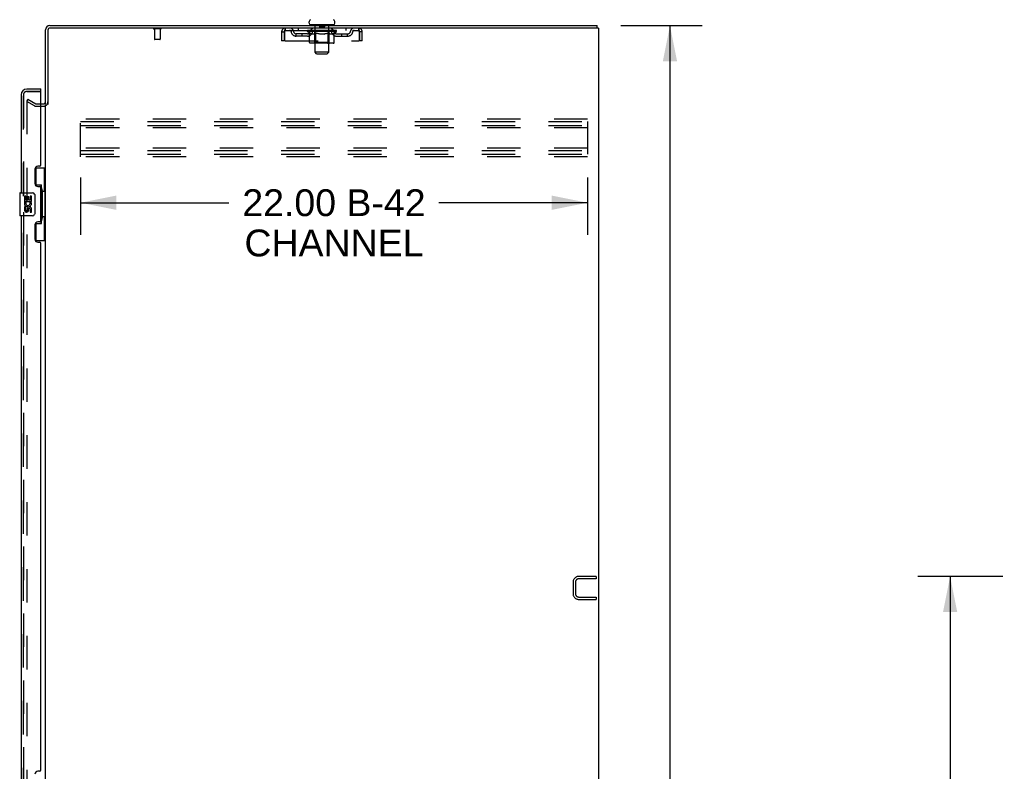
# Model space of a CAD drawing. Header units: inches. Extents: x 0 to 264, y 0 to 171.
# Tile 18 of 21: x 136 to 179, y 90 to 122. Entities that reach past the tile are written whole.
import ezdxf

# ---------------------------------------------------------------- set-up
doc = ezdxf.new("R2010")
doc.units = ezdxf.units.IN
doc.header["$LTSCALE"] = 14.508621
doc.header["$MEASUREMENT"] = 0
doc.linetypes.add('HIDDEN', pattern=[0.2, 0.1, -0.1])
doc.layers.get('0').update_dxf_attribs({"linetype": 'CONTINUOUS'})
for name, color, linetype in [('DEFAULT_2', 8, 'HIDDEN'), ('DIMENSIONS', 7, 'CONTINUOUS'), ('MASTER_DOOR_ASSEMBLY', 7, 'CONTINUOUS'), ('SLAVE_DOOR_ASSEMBLY', 7, 'CONTINUOUS')]:
    doc.layers.add(name, color=color, linetype=linetype)
doc.styles.get("Standard").update_dxf_attribs({"font": 'arial.ttf'})
doc.dimstyles.new('DIMSTYLE_1', dxfattribs={"dimtxt": 1.163793, "dimasz": 1.551724, "dimexe": 0.09, "dimexo": 0.07, "dimgap": 0.0375, "dimtad": 0, "dimtih": 1, "dimtoh": 1, "dimzin": 4, "dimdsep": 46, "dimtxsty": 'Standard', "dimblk": '_FILLED', "dimblk1": '_FILLED', "dimblk2": '_FILLED', "dimcen": 0.09, "dimadec": 3, "dimazin": 1, "dimtfac": 1, "dimtdec": 3, "dimtofl": 0, "dimtmove": 0, "dimatfit": 3, "dimldrblk": '_FILLED', "dimfxl": 0, "dimtolj": 1, "dimtzin": 4, "dimarcsym": 0})

# ---------------------------------------------------------------- blocks, each defined once
blk = doc.blocks.new('_FILLED')
at = {"color": 0, "linetype": 'ByBlock'}
blk.add_solid([(0, 0), (-1, 0.2), (-1, -0.2)], dxfattribs=at)
blk = doc.blocks.new('*D2')
at = {"layer": 'DIMENSIONS', "color": 2, "linetype": 'Continuous'}
for p, q in [((162.284, 122.152), (165.81, 122.152)), ((164.413, 122.152), (164.413, 87.316)), ((164.413, 50.152), (164.413, 84.988)), ((162.284, 50.152), (165.81, 50.152))]:
    blk.add_line(p, q, dxfattribs=at)
at = {"layer": 'DIMENSIONS', "color": 2, "linetype": 'Continuous', "xscale": 1.5517241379, "yscale": 1.5517241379, "zscale": 1.5517241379}
for p, rotation in [((164.413, 122.152), 90), ((164.413, 50.152), 270)]:
    blk.add_blockref('_FILLED', p, dxfattribs=dict(at, rotation=rotation))
at = {"layer": 'DIMENSIONS', "color": 2, "linetype": 'Continuous', "insert": (164.413, 86.734), "char_height": 1.1638, "width": 4.06679, "attachment_point": 2, "line_spacing_factor": 0.9}
blk.add_mtext('72.00', dxfattribs=at)
blk = doc.blocks.new('*D3')
at = {"layer": 'DIMENSIONS', "color": 2, "linetype": 'Continuous'}
for p, q in [((138.831, 115.558), (138.831, 113.072)), ((160.831, 115.558), (160.831, 113.072)), ((138.831, 114.468), (145.275, 114.468)), ((160.831, 114.468), (154.387, 114.468))]:
    blk.add_line(p, q, dxfattribs=at)
at = {"layer": 'DIMENSIONS', "color": 2, "linetype": 'Continuous', "xscale": 1.5517241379, "yscale": 1.5517241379, "zscale": 1.5517241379, "rotation": 180}
blk.add_blockref('_FILLED', (138.831, 114.468), dxfattribs=at)
at = {"layer": 'DIMENSIONS', "color": 2, "linetype": 'Continuous', "xscale": 1.5517241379, "yscale": 1.5517241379, "zscale": 1.5517241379}
blk.add_blockref('_FILLED', (160.831, 114.468), dxfattribs=at)
at = {"layer": 'DIMENSIONS', "color": 2, "linetype": 'Continuous', "insert": (149.831, 115.05), "char_height": 1.1638, "width": 7.94754, "attachment_point": 2, "line_spacing_factor": 0.9}
blk.add_mtext('22.00 B-42\\PCHANNEL', dxfattribs=at)
blk = doc.blocks.new('*D8')
at = {"layer": 'DIMENSIONS', "color": 2, "linetype": 'Continuous'}
for p, q in [((178.852, 98.256), (175.174, 98.256)), ((176.571, 98.256), (176.571, 87.42)), ((176.571, 74.256), (176.571, 85.092)), ((178.852, 74.256), (175.174, 74.256))]:
    blk.add_line(p, q, dxfattribs=at)
at = {"layer": 'DIMENSIONS', "color": 2, "linetype": 'Continuous', "xscale": 1.5517241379, "yscale": 1.5517241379, "zscale": 1.5517241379}
for p, rotation in [((176.571, 98.256), 90), ((176.571, 74.256), 270)]:
    blk.add_blockref('_FILLED', p, dxfattribs=dict(at, rotation=rotation))
at = {"layer": 'DIMENSIONS', "color": 2, "linetype": 'Continuous', "insert": (176.571, 86.838), "char_height": 1.1638, "width": 4.06679, "attachment_point": 2, "line_spacing_factor": 0.9}
blk.add_mtext('24.00', dxfattribs=at)

msp = doc.modelspace()

# ---------------------------------------------------------------- linework, layer by layer
at = {"color": 7, "linetype": 'Continuous'}
for p, q in [((148.748, 122.251), (148.748, 122.29)), ((149.873, 122.251), (149.873, 122.29)), ((148.81, 122.182), (148.81, 122.152)), ((149.81, 122.182), (148.81, 122.182)), ((149.81, 122.182), (149.81, 122.152)), ((161.258, 122.048), (161.258, 122.152))]:
    msp.add_line(p, q, dxfattribs=at)
at = {"color": 3, "linetype": 'Continuous'}
for p, q in [((137.31, 118.735), (137.31, 121.963)), ((137.414, 121.958), (137.414, 118.734)), ((137.499, 122.152), (161.258, 122.152)), ((161.31, 122.048), (137.504, 122.048)), ((161.31, 122.048), (161.31, 50.256)), ((137.106, 118.756), (137.225, 118.756)), ((137.31, 57.6), (137.31, 118.704))]:
    msp.add_line(p, q, dxfattribs=at)
at = {"color": 7, "linetype": 'Continuous'}
for centre, radius, start, end in [((148.891, 122.29), 0.144, 124.6624, 180), ((148.817, 122.251), 0.069, 180, 265), ((149.804, 122.251), 0.069, 275, 360), ((149.729, 122.29), 0.144, 360, 55.3376), ((137.499, 121.963), 0.085, 93.758, 176.242)]:
    msp.add_arc(centre, radius, start, end, dxfattribs=at)
at = {"color": 3, "linetype": 'Continuous'}
for centre, radius, start, end in [((137.499, 121.963), 0.189, 90, 180), ((137.504, 121.958), 0.09, 90, 180), ((137.225, 118.841), 0.085, 270, 360)]:
    msp.add_arc(centre, radius, start, end, dxfattribs=at)
at = {"layer": 'DEFAULT_2', "color": 8, "linetype": 'HIDDEN'}
for p, q in [((142.306, 122.005), (142.022, 122.005)), ((142.04, 122.005), (142.04, 121.558)), ((142.288, 122.005), (142.288, 121.558)), ((147.56, 121.881), (147.56, 121.485)), ((147.56, 121.881), (147.664, 121.881)), ((147.664, 121.881), (147.664, 121.485)), ((147.694, 121.485), (147.694, 121.881)), ((147.727, 121.944), (147.727, 122.048)), ((147.727, 121.944), (150.893, 121.944)), ((148.196, 121.693), (148.196, 121.797)), ((148.679, 121.797), (148.196, 121.797)), ((148.279, 122.048), (148.279, 121.944)), ((148.446, 121.693), (148.446, 121.797)), ((148.677, 121.897), (148.677, 121.937)), ((148.677, 121.937), (148.983, 121.937)), ((148.774, 121.829), (148.677, 121.897)), ((149.943, 121.897), (148.677, 121.897)), ((148.678, 121.937), (148.678, 121.942)), ((148.798, 121.94), (148.678, 121.942)), ((148.687, 121.937), (148.687, 121.944)), ((148.695, 121.934), (148.695, 121.937)), ((148.695, 121.934), (149.925, 121.934)), ((148.704, 121.934), (148.704, 121.937)), ((148.705, 121.934), (148.705, 121.937)), ((148.715, 121.937), (148.715, 121.944)), ((148.731, 121.934), (148.731, 121.937)), ((148.733, 121.934), (148.733, 121.937)), ((148.762, 121.937), (148.762, 121.944)), ((148.774, 121.423), (148.774, 121.829)), ((148.774, 121.829), (148.789, 121.819)), ((148.776, 121.934), (148.776, 121.937)), ((148.779, 121.934), (148.779, 121.937)), ((148.804, 121.81), (148.789, 121.819)), ((148.798, 121.937), (148.798, 121.94)), ((148.818, 121.802), (148.803, 121.81)), ((148.832, 121.796), (148.818, 121.803)), ((148.825, 121.937), (148.825, 121.944)), ((148.826, 121.934), (148.826, 121.937)), ((148.827, 121.934), (148.827, 121.937)), ((148.83, 121.934), (148.83, 121.937)), ((148.847, 121.79), (148.832, 121.796)), ((148.837, 121.934), (148.837, 121.937)), ((148.837, 121.934), (148.837, 121.937)), ((148.841, 121.934), (148.841, 121.937)), ((148.844, 121.934), (148.844, 121.938)), ((148.861, 121.786), (148.847, 121.79)), ((148.848, 121.934), (148.848, 121.937)), ((148.955, 121.786), (148.861, 121.786)), ((148.863, 121.934), (148.863, 121.937)), ((148.873, 121.944), (148.873, 122.048)), ((148.881, 121.934), (148.881, 121.94)), ((148.881, 121.934), (148.881, 121.937)), ((148.902, 121.934), (148.902, 121.937)), ((148.903, 121.937), (148.903, 121.944)), ((148.913, 121.934), (148.913, 121.937)), ((148.917, 121.934), (148.917, 121.937)), ((148.926, 121.934), (148.926, 121.937)), ((148.937, 121.934), (148.937, 121.941)), ((148.953, 121.934), (148.953, 121.937)), ((148.955, 121.786), (148.969, 121.79)), ((148.956, 121.934), (148.956, 121.937)), ((148.983, 121.796), (148.969, 121.79)), ((148.983, 121.934), (148.983, 121.937)), ((148.998, 121.802), (148.983, 121.796)), ((149.05, 121.937), (148.988, 121.937)), ((148.99, 122.182), (148.99, 122.152)), ((148.994, 121.937), (148.994, 121.944)), ((148.997, 121.425), (148.997, 121.894)), ((149.012, 121.81), (148.997, 121.802)), ((149, 121.934), (149, 121.937)), ((149.005, 121.934), (149.005, 121.937)), ((149.01, 121.001), (149.01, 122.152)), ((149.011, 121.934), (149.011, 121.942)), ((149.027, 121.819), (149.012, 121.81)), ((149.015, 121.934), (149.015, 121.937)), ((149.026, 121.934), (149.026, 121.937)), ((149.041, 121.829), (149.026, 121.819)), ((149.041, 121.423), (149.041, 121.829)), ((149.041, 121.829), (149.071, 121.819)), ((149.05, 121.934), (149.05, 121.937)), ((149.125, 121.937), (149.066, 121.937)), ((149.099, 121.81), (149.07, 121.819)), ((149.086, 121.934), (149.086, 121.937)), ((149.094, 121.937), (149.094, 121.944)), ((149.097, 121.934), (149.097, 121.937)), ((149.128, 121.802), (149.099, 121.81)), ((149.1, 121.934), (149.1, 121.943)), ((149.102, 121.934), (149.102, 121.937)), ((149.11, 121.934), (149.11, 121.937)), ((149.125, 121.934), (149.125, 121.937)), ((149.156, 121.796), (149.127, 121.803)), ((149.206, 121.937), (149.151, 121.937)), ((149.183, 121.79), (149.155, 121.796)), ((149.164, 121.934), (149.164, 121.937)), ((149.211, 121.786), (149.183, 121.79)), ((149.196, 121.937), (149.31, 121.944)), ((149.2, 121.937), (149.2, 121.944)), ((149.201, 121.944), (149.2, 121.944)), ((149.201, 121.937), (149.201, 121.944)), ((149.201, 121.934), (149.201, 121.937)), ((149.205, 122.172), (149.205, 122.092)), ((149.205, 121.934), (149.205, 121.937)), ((149.206, 121.934), (149.206, 121.937)), ((149.206, 121.934), (149.206, 121.937)), ((149.409, 121.786), (149.211, 121.786)), ((149.405, 122.082), (149.215, 122.082)), ((149.289, 121.937), (149.241, 121.937)), ((149.247, 121.934), (149.247, 121.937)), ((149.289, 121.934), (149.289, 121.937)), ((149.308, 121.937), (149.307, 121.937)), ((149.307, 121.934), (149.307, 121.937)), ((149.308, 121.934), (149.308, 121.937)), ((149.31, 121.937), (149.31, 121.944)), ((149.31, 121.944), (149.425, 121.937)), ((149.313, 121.934), (149.313, 121.937)), ((149.313, 121.934), (149.313, 121.937)), ((149.313, 121.937), (149.313, 121.937)), ((149.331, 121.934), (149.331, 121.937)), ((149.331, 121.937), (149.379, 121.937)), ((149.374, 121.934), (149.374, 121.937)), ((149.409, 121.786), (149.437, 121.79)), ((149.414, 121.934), (149.414, 121.937)), ((149.415, 122.172), (149.415, 122.092)), ((149.415, 121.934), (149.415, 121.937)), ((149.415, 121.937), (149.469, 121.937)), ((149.416, 121.934), (149.416, 121.937)), ((149.42, 121.937), (149.42, 121.944)), ((149.42, 121.937), (149.42, 121.944)), ((149.42, 121.944), (149.42, 121.944)), ((149.42, 121.934), (149.42, 121.937)), ((149.464, 121.796), (149.436, 121.79)), ((149.456, 121.934), (149.456, 121.937)), ((149.492, 121.802), (149.464, 121.796)), ((149.52, 121.81), (149.492, 121.802)), ((149.495, 121.934), (149.495, 121.937)), ((149.495, 121.937), (149.554, 121.937)), ((149.511, 121.934), (149.511, 121.937)), ((149.518, 121.934), (149.518, 121.937)), ((149.548, 121.818), (149.519, 121.81)), ((149.521, 121.934), (149.521, 121.943)), ((149.523, 121.934), (149.523, 121.937)), ((149.527, 121.937), (149.527, 121.944)), ((149.534, 121.934), (149.534, 121.937)), ((149.577, 121.828), (149.548, 121.818)), ((149.57, 121.934), (149.57, 121.937)), ((149.57, 121.937), (149.632, 121.937)), ((149.577, 121.423), (149.577, 121.828)), ((149.577, 121.828), (149.591, 121.818)), ((149.605, 121.81), (149.591, 121.819)), ((149.594, 121.934), (149.594, 121.937)), ((149.618, 121.802), (149.604, 121.81)), ((149.605, 121.934), (149.605, 121.937)), ((149.609, 121.934), (149.609, 121.942)), ((149.61, 121.001), (149.61, 122.152)), ((149.615, 121.934), (149.615, 121.937)), ((149.632, 121.796), (149.618, 121.802)), ((149.62, 121.934), (149.62, 121.937)), ((149.623, 121.425), (149.623, 121.894)), ((149.627, 121.937), (149.627, 121.944)), ((149.63, 122.182), (149.63, 122.152)), ((149.645, 121.79), (149.632, 121.796)), ((149.637, 121.934), (149.637, 121.937)), ((149.637, 121.937), (149.838, 121.937)), ((149.659, 121.786), (149.645, 121.79)), ((149.763, 121.786), (149.659, 121.786)), ((149.664, 121.934), (149.664, 121.937)), ((149.667, 121.934), (149.667, 121.937)), ((149.683, 121.934), (149.683, 121.941)), ((149.694, 121.934), (149.694, 121.937)), ((149.703, 121.934), (149.703, 121.937)), ((149.708, 121.934), (149.708, 121.937)), ((149.717, 121.937), (149.717, 121.944)), ((149.719, 121.934), (149.719, 121.937)), ((149.739, 121.934), (149.739, 121.94)), ((149.74, 121.934), (149.74, 121.937)), ((149.748, 121.944), (149.748, 122.048)), ((149.758, 121.934), (149.758, 121.937)), ((149.763, 121.786), (149.776, 121.79)), ((149.772, 121.934), (149.772, 121.937)), ((149.776, 121.934), (149.776, 121.938)), ((149.789, 121.796), (149.776, 121.79)), ((149.78, 121.934), (149.78, 121.937)), ((149.783, 121.934), (149.783, 121.937)), ((149.783, 121.934), (149.783, 121.937)), ((149.803, 121.802), (149.789, 121.796)), ((149.79, 121.934), (149.79, 121.937)), ((149.793, 121.934), (149.793, 121.937)), ((149.794, 121.934), (149.794, 121.937)), ((149.795, 121.937), (149.795, 121.944)), ((149.816, 121.81), (149.803, 121.802)), ((149.83, 121.818), (149.816, 121.81)), ((149.844, 121.828), (149.83, 121.818)), ((149.841, 121.934), (149.841, 121.937)), ((149.844, 121.934), (149.844, 121.937)), ((149.844, 121.828), (149.943, 121.897)), ((149.844, 121.423), (149.844, 121.828)), ((149.859, 121.937), (149.859, 121.944)), ((149.887, 121.934), (149.887, 121.937)), ((149.889, 121.934), (149.889, 121.937)), ((149.905, 121.937), (149.905, 121.944)), ((149.915, 121.934), (149.915, 121.937)), ((149.916, 121.934), (149.916, 121.937)), ((149.925, 121.934), (149.925, 121.937)), ((149.934, 121.937), (149.934, 121.944)), ((149.942, 121.797), (150.425, 121.797)), ((149.943, 121.897), (149.943, 121.944)), ((150.175, 121.693), (150.175, 121.797)), ((150.341, 122.048), (150.341, 121.944)), ((150.425, 121.693), (150.425, 121.797)), ((150.893, 122.048), (150.893, 121.944)), ((150.926, 121.881), (150.926, 121.485)), ((150.956, 121.485), (150.956, 121.881)), ((151.06, 121.881), (150.956, 121.881)), ((151.06, 121.485), (151.06, 121.881)), ((142.278, 121.548), (142.05, 121.548)), ((147.664, 121.485), (147.56, 121.485)), ((147.694, 121.485), (150.926, 121.485)), ((148.679, 121.693), (148.196, 121.693)), ((149.801, 121.385), (148.817, 121.385)), ((148.997, 121.425), (148.958, 121.385)), ((149.623, 121.425), (148.997, 121.425)), ((149.555, 121.385), (149.558, 121.386)), ((149.563, 121.388), (149.565, 121.39)), ((149.565, 121.39), (149.568, 121.392)), ((149.623, 121.425), (149.663, 121.385)), ((149.942, 121.693), (150.425, 121.693)), ((151.06, 121.485), (150.956, 121.485)), ((149.079, 120.932), (149.01, 121.001)), ((149.61, 121.001), (149.01, 121.001)), ((149.079, 120.932), (149.541, 120.932)), ((149.541, 120.932), (149.61, 121.001)), ((136.55, 118.956), (136.498, 118.866)), ((136.498, 118.886), (136.498, 57.417)), ((136.837, 118.67), (136.498, 118.866)), ((136.55, 118.956), (136.889, 118.76)), ((136.906, 118.756), (137.106, 118.756)), ((136.906, 118.652), (137.225, 118.652)), ((138.831, 116.464), (138.831, 118.089)), ((160.831, 118.089), (138.831, 118.089)), ((138.831, 117.985), (160.831, 117.985)), ((160.831, 117.985), (160.831, 116.568)), ((138.831, 117.818), (160.831, 117.818)), ((160.831, 117.714), (138.831, 117.714)), ((160.831, 116.839), (138.831, 116.839)), ((138.831, 116.735), (160.831, 116.735)), ((138.831, 116.568), (160.831, 116.568)), ((160.831, 116.464), (138.831, 116.464)), ((160.206, 98.009), (160.206, 97.502)), ((160.31, 98.009), (160.31, 97.502)), ((161.206, 98.256), (160.453, 98.256)), ((161.206, 98.152), (160.453, 98.152)), ((161.206, 98.256), (161.206, 98.152)), ((160.453, 97.36), (161.206, 97.36)), ((160.453, 97.256), (161.206, 97.256)), ((161.206, 97.36), (161.206, 97.256))]:
    msp.add_line(p, q, dxfattribs=at)
for points in [[(147.694, 121.881), (147.697, 121.9), (147.699, 121.918), (147.701, 121.936), (147.704, 121.953), (147.706, 121.97), (147.708, 121.985), (147.711, 121.999), (147.713, 122.011), (147.715, 122.022), (147.718, 122.031), (147.72, 122.038), (147.722, 122.044), (147.725, 122.047), (147.727, 122.048)], [(147.694, 121.881), (147.697, 121.888), (147.699, 121.895), (147.701, 121.902), (147.704, 121.908), (147.706, 121.914), (147.708, 121.92), (147.711, 121.925), (147.713, 121.93), (147.715, 121.934), (147.718, 121.938), (147.72, 121.94), (147.722, 121.942), (147.725, 121.943), (147.727, 121.944)], [(150.893, 122.048), (150.896, 122.047), (150.898, 122.044), (150.9, 122.038), (150.903, 122.031), (150.905, 122.022), (150.907, 122.011), (150.91, 121.999), (150.912, 121.985), (150.914, 121.97), (150.917, 121.953), (150.919, 121.936), (150.921, 121.918), (150.924, 121.9), (150.926, 121.881)], [(150.893, 121.944), (150.896, 121.943), (150.898, 121.942), (150.9, 121.94), (150.903, 121.938), (150.905, 121.934), (150.907, 121.93), (150.91, 121.925), (150.912, 121.92), (150.914, 121.914), (150.917, 121.908), (150.919, 121.902), (150.921, 121.895), (150.924, 121.888), (150.926, 121.881)], [(148.817, 121.385), (148.811, 121.386), (148.806, 121.387), (148.801, 121.388), (148.796, 121.39), (148.792, 121.392), (148.787, 121.395), (148.784, 121.399), (148.78, 121.403), (148.778, 121.407), (148.775, 121.412), (148.774, 121.417), (148.774, 121.423)], [(149.063, 121.385), (149.06, 121.386), (149.058, 121.387), (149.055, 121.388), (149.053, 121.39), (149.05, 121.392), (149.048, 121.395), (149.046, 121.399), (149.045, 121.403), (149.043, 121.407), (149.042, 121.412), (149.042, 121.417), (149.041, 121.423)], [(149.558, 121.386), (149.56, 121.387), (149.563, 121.388)], [(149.568, 121.392), (149.57, 121.395), (149.572, 121.399), (149.573, 121.403), (149.575, 121.407)], [(149.57, 121.395), (149.572, 121.399), (149.573, 121.403)], [(149.575, 121.407), (149.576, 121.412), (149.576, 121.417), (149.577, 121.423)], [(149.576, 121.412), (149.576, 121.417), (149.577, 121.423)], [(149.801, 121.385), (149.806, 121.386), (149.812, 121.387), (149.817, 121.388), (149.821, 121.39), (149.826, 121.392), (149.83, 121.395), (149.834, 121.399), (149.838, 121.403), (149.84, 121.407), (149.842, 121.412), (149.844, 121.417), (149.844, 121.423)], [(136.515, 118.906), (136.513, 118.906), (136.511, 118.906), (136.509, 118.905), (136.508, 118.904), (136.506, 118.903), (136.504, 118.902), (136.503, 118.9), (136.501, 118.899), (136.5, 118.897), (136.499, 118.895), (136.499, 118.893), (136.498, 118.891), (136.498, 118.889), (136.498, 118.886)], [(136.523, 118.904), (136.521, 118.905), (136.519, 118.906), (136.517, 118.906), (136.515, 118.906), (136.515, 118.906)]]:
    msp.add_lwpolyline(points, dxfattribs=at)
for centre, radius, start, end in [((142.022, 122.026), 0.0215, 90, 270), ((142.306, 122.026), 0.0215, 270, 90), ((147.727, 121.881), 0.167, 90, 180), ((147.727, 121.881), 0.063, 90, 180), ((147.907, 121.881), 0.167, 8.0716, 90), ((147.907, 121.881), 0.0625, 7.9863, 90), ((148.196, 121.922), 0.229, 187.9863, 270), ((148.196, 121.922), 0.125, 188.0716, 270), ((148.679, 121.922), 0.125, 270, 351.9284), ((148.679, 121.922), 0.229, 270, 352.0137), ((148.968, 121.881), 0.167, 90, 171.9284), ((148.817, 122.251), 0.069, 265, 270), ((148.967, 121.881), 0.0625, 90, 172.0137), ((148.958, 121.894), 0.0398, 0, 90), ((148.98, 122.152), 0.03, 0, 90), ((149.195, 122.172), 0.01, 0, 90), ((149.215, 122.092), 0.01, 180, 270), ((149.405, 122.092), 0.01, 270, 360), ((149.425, 122.172), 0.01, 90, 180), ((149.64, 122.152), 0.03, 90, 180), ((149.663, 121.894), 0.0398, 90, 180), ((149.653, 121.881), 0.167, 8.0716, 90), ((149.653, 121.881), 0.0625, 7.9863, 90), ((149.942, 121.922), 0.229, 187.9863, 270), ((149.804, 122.251), 0.069, 270, 275), ((149.942, 121.922), 0.125, 188.0716, 270), ((150.425, 121.922), 0.125, 270, 351.9284), ((150.425, 121.922), 0.229, 270, 352.0137), ((150.714, 121.881), 0.167, 90, 171.9284), ((150.713, 121.881), 0.0625, 90, 172.0137), ((150.893, 121.881), 0.167, 0, 90), ((150.893, 121.881), 0.063, 0, 90), ((142.05, 121.558), 0.01, 180, 270), ((142.278, 121.558), 0.01, 270, 360), ((137.225, 118.841), 0.189, 270, 360), ((136.906, 118.789), 0.137, 240, 270), ((136.906, 118.789), 0.033, 240, 270), ((160.453, 98.009), 0.246, 90, 180), ((160.453, 98.009), 0.142, 90, 180), ((160.453, 97.502), 0.246, 180, 270), ((160.453, 97.502), 0.142, 180, 270)]:
    msp.add_arc(centre, radius, start, end, dxfattribs=at)
for centre, major_axis, ratio, start_param, end_param in [((149.31, 121.944), (0.633, 0.007), 0.05963, 9.249616, 9.431313), ((149.31, 121.944), (0.633, 0), 0.060556, -3.083241, -2.96706), ((148.633, 121.932), (0.198, 0.002), 0.05963, 0.25549, 1.295341), ((149.31, 121.944), (0.633, 0.013), 0.05688, 2.791345, 2.965878), ((148.701, 121.932), (0.198, -0.002), 0.05963, 0.605815, 1.645666), ((149.31, 121.944), (0.633, -0.007), 0.05963, -2.96643, -2.791898), ((148.633, 121.925), (0.198, 0.004), 0.05688, 1.20151, 1.294789), ((148.701, 121.925), (0.198, 0), 0.060556, 1.551758, 1.645036), ((148.702, 121.927), (0.164, 0.002), 0.05963, 1.065228, 1.614276), ((148.657, 121.925), (0.198, 0.002), 0.05963, 1.170259, 1.376596), ((148.683, 121.927), (0.164, 0.003), 0.05688, 0.890143, 1.43919), ((148.741, 121.927), (0.164, 0), 0.060556, 1.240391, 1.789438), ((148.629, 121.932), (0.198, 0.004), 0.05688, 0.080405, 1.120256), ((149.31, 121.944), (0.633, 0.019), 0.052395, 2.616403, 2.790936), ((148.764, 121.932), (0.198, -0.004), 0.05688, 0.7809, 1.820751), ((149.31, 121.944), (0.633, -0.013), 0.05688, -2.791345, -2.616812), ((148.629, 121.925), (0.198, 0.006), 0.052395, 1.026568, 1.119847), ((148.764, 121.925), (0.198, -0.002), 0.05963, 1.72692, 1.820198), ((148.682, 121.927), (0.164, 0.005), 0.052395, 0.715201, 1.264248), ((148.796, 121.927), (0.164, -0.002), 0.05963, 1.415553, 1.9646), ((149.31, 121.944), (0.633, 0.025), 0.046319, 2.441654, 2.616187), ((148.843, 121.932), (0.198, -0.006), 0.052395, 0.955842, 1.995693), ((148.646, 121.932), (0.198, 0.006), 0.052395, -0.094537, 0.945314), ((149.31, 121.944), (0.633, -0.019), 0.052395, -2.616403, -2.44187), ((148.646, 121.925), (0.198, 0.008), 0.046319, 0.851819, 0.945098), ((148.843, 121.925), (0.198, -0.004), 0.05688, 1.902006, 1.995284), ((148.7, 121.927), (0.164, 0.006), 0.046319, 0.540452, 1.089499), ((148.867, 121.927), (0.164, -0.003), 0.05688, 1.590638, 2.139686), ((148.657, 121.932), (0.198, 0), 0.060556, 0.430652, 0.777569), ((149.31, 121.944), (0.633, 0.029), 0.038841, 2.267123, 2.441656), ((148.937, 121.932), (0.198, -0.008), 0.046319, 1.130591, 2.170442), ((148.683, 121.932), (0.198, 0.008), 0.046319, -0.269286, 0.770565), ((149.31, 121.944), (0.633, -0.025), 0.046319, -2.441654, -2.267121), ((148.683, 121.925), (0.198, 0.009), 0.038841, 0.677289, 0.770567), ((148.937, 121.925), (0.198, -0.006), 0.052395, 2.076947, 2.170226), ((148.737, 121.927), (0.164, 0.008), 0.038841, 0.365921, 0.914969), ((148.952, 121.927), (0.164, -0.005), 0.052395, 1.76558, 2.314627), ((149.31, 121.944), (0.633, 0.033), 0.030195, 2.09281, 2.267343), ((149.041, 121.932), (0.198, -0.009), 0.038841, 1.305122, 2.344973), ((148.739, 121.932), (0.198, 0.009), 0.038841, -0.443817, 0.596034), ((149.31, 121.944), (0.633, -0.029), 0.038841, -2.267123, -2.092591), ((148.739, 121.925), (0.198, 0.01), 0.030195, 0.502975, 0.596254), ((149.041, 121.925), (0.198, -0.008), 0.046319, 2.251696, 2.344975), ((148.792, 121.927), (0.164, 0.009), 0.030195, 0.191608, 0.740655), ((149.047, 121.927), (0.164, -0.006), 0.046319, 1.940329, 2.489376), ((148.813, 121.932), (0.198, 0.01), 0.030195, -0.61813, 0.421721), ((149.31, 121.944), (0.633, 0.036), 0.020645, 1.918687, 2.09322), ((149.154, 121.932), (0.198, -0.01), 0.030195, 1.479435, 2.519286), ((149.31, 121.944), (0.633, -0.033), 0.030195, -2.09281, -1.918277), ((148.813, 121.925), (0.198, 0.011), 0.020645, 0.328852, 0.422131), ((149.154, 121.925), (0.198, -0.009), 0.038841, 2.426227, 2.519505), ((148.862, 121.927), (0.164, 0.009), 0.020645, 0.017485, 0.566532), ((149.151, 121.927), (0.164, -0.008), 0.038841, 2.11486, 2.663907), ((148.902, 121.932), (0.198, 0.011), 0.020645, -0.792253, 0.247598), ((149.31, 121.944), (0.633, 0.038), 0.010478, 1.744704, 1.919237), ((149.272, 121.932), (0.198, -0.011), 0.020645, 1.653558, 2.693409), ((149.31, 121.944), (0.633, -0.036), 0.020645, -1.918687, -1.744154), ((148.902, 121.925), (0.198, 0.012), 0.010478, 0.154869, 0.248148), ((149.272, 121.925), (0.198, -0.01), 0.030195, 2.60054, 2.693819), ((148.946, 121.927), (0.164, 0.01), 0.010478, 6.126688, 6.675735), ((149.259, 121.927), (0.164, -0.009), 0.030195, 2.289173, 2.83822), ((149.003, 121.932), (0.198, 0.012), 0.010478, -0.966236, -0.000846), ((149.391, 121.932), (0.198, -0.012), 0.010478, 1.827541, 2.867392), ((149.31, 121.944), (0.633, -0.038), 0.010478, -1.744704, -1.570171), ((149.391, 121.925), (0.198, -0.011), 0.020645, 2.774664, 2.867942), ((149.369, 121.927), (0.164, -0.009), 0.020645, 2.463296, 3.012344), ((149.229, 121.932), (0.198, 0.012), 0.010478, 0.274201, 1.314052), ((149.143, 121.927), (0.164, 0.01), 0.010478, -0.000483, 0.504314), ((149.113, 121.925), (0.198, 0.012), 0.010478, 0.099668, 0.192946), ((149.31, 121.944), (0.633, 0.038), 0.010478, -1.571421, -1.396888), ((149.507, 121.925), (0.198, -0.012), 0.010478, 2.948646, 3.041925), ((149.477, 121.927), (0.164, -0.01), 0.010478, 2.637279, 3.142076), ((149.348, 121.932), (0.198, 0.011), 0.020645, 0.448184, 1.488034), ((149.251, 121.927), (0.164, 0.009), 0.020645, 0.129249, 0.678296), ((149.229, 121.925), (0.198, 0.011), 0.020645, 0.273651, 0.366929), ((149.31, 121.944), (0.633, 0.036), 0.020645, -1.397439, -1.222906), ((149.618, 121.932), (0.198, -0.012), 0.010478, -3.140747, -2.175357), ((149.31, 121.944), (0.633, -0.038), 0.010478, 1.222355, 1.396888), ((149.466, 121.932), (0.198, 0.01), 0.030195, 0.622307, 1.662158), ((149.361, 121.927), (0.164, 0.009), 0.030195, 0.303372, 0.852419), ((149.675, 121.927), (0.164, -0.01), 0.010478, 2.749043, 3.29809), ((149.719, 121.932), (0.198, -0.011), 0.020645, 2.893995, 3.933846), ((149.348, 121.925), (0.198, 0.01), 0.030195, 0.447774, 0.541052), ((149.719, 121.925), (0.198, -0.012), 0.010478, 2.893445, 2.986723), ((149.31, 121.944), (0.633, 0.033), 0.030195, -1.223315, -1.048783), ((149.31, 121.944), (0.633, -0.036), 0.020645, 1.048373, 1.222906), ((149.579, 121.932), (0.198, 0.009), 0.038841, 0.79662, 1.836471), ((149.47, 121.927), (0.164, 0.008), 0.038841, 0.477686, 1.026733), ((149.759, 121.927), (0.164, -0.009), 0.020645, 2.57506, 3.124108), ((149.807, 121.932), (0.198, -0.01), 0.030195, 2.719872, 3.759723), ((149.684, 121.932), (0.198, 0.008), 0.046319, 0.971151, 2.011002), ((149.466, 121.925), (0.198, 0.009), 0.038841, 0.622087, 0.715366), ((149.807, 121.925), (0.198, -0.011), 0.020645, 2.719462, 2.812741), ((149.31, 121.944), (0.633, 0.029), 0.038841, -1.049002, -0.874469), ((149.31, 121.944), (0.633, -0.033), 0.030195, 0.87425, 1.048783), ((149.573, 121.927), (0.164, 0.006), 0.046319, 0.652216, 1.201263), ((149.777, 121.932), (0.198, 0.006), 0.052395, 1.1459, 2.185751), ((149.829, 121.927), (0.164, -0.009), 0.030195, 2.400937, 2.949985), ((149.881, 121.932), (0.198, -0.009), 0.038841, 2.545558, 3.585409), ((149.668, 121.927), (0.164, 0.005), 0.052395, 0.826965, 1.376012), ((149.579, 121.925), (0.198, 0.008), 0.046319, 0.796618, 0.889896), ((149.881, 121.925), (0.198, -0.01), 0.030195, 2.545339, 2.638617), ((149.856, 121.932), (0.198, 0.004), 0.05688, 1.320842, 2.360692), ((149.31, 121.944), (0.633, 0.025), 0.046319, -0.874471, -0.699939), ((149.31, 121.944), (0.633, -0.029), 0.038841, 0.699936, 0.874469), ((149.937, 121.932), (0.198, -0.008), 0.046319, 2.371028, 3.410879), ((149.883, 121.927), (0.164, -0.008), 0.038841, 2.226624, 2.775671), ((149.919, 121.932), (0.198, 0.002), 0.05963, 1.495927, 2.535778), ((149.753, 121.927), (0.164, 0.003), 0.05688, 1.001907, 1.550954), ((149.974, 121.932), (0.198, -0.006), 0.052395, 2.196279, 3.23613), ((149.92, 121.927), (0.164, -0.006), 0.046319, 2.052093, 2.601141), ((149.684, 121.925), (0.198, 0.006), 0.052395, 0.971367, 1.064645), ((149.963, 121.932), (0.198, 0), 0.060556, 1.671089, 2.71094), ((149.937, 121.925), (0.198, -0.009), 0.038841, 2.371026, 2.464304), ((149.991, 121.932), (0.198, -0.004), 0.05688, 2.021337, 3.061188), ((149.31, 121.944), (0.633, 0.019), 0.052395, -0.699723, -0.52519), ((149.31, 121.944), (0.633, -0.025), 0.046319, 0.525406, 0.699939), ((149.988, 121.932), (0.198, -0.002), 0.05963, 1.846251, 2.886102), ((149.824, 121.927), (0.164, 0.002), 0.05963, 1.176993, 1.72604), ((149.938, 121.927), (0.164, -0.005), 0.052395, 1.877344, 2.426392), ((149.88, 121.927), (0.164, 0), 0.060556, 1.352155, 1.901202), ((149.938, 121.927), (0.164, -0.003), 0.05688, 1.702402, 2.25145), ((149.918, 121.927), (0.164, -0.002), 0.05963, 1.527317, 2.076364), ((149.777, 121.925), (0.198, 0.004), 0.05688, 1.146309, 1.239587), ((149.974, 121.925), (0.198, -0.008), 0.046319, 2.196495, 2.289773), ((149.31, 121.944), (0.633, 0.013), 0.05688, -0.524781, -0.350248), ((149.31, 121.944), (0.633, -0.019), 0.052395, 0.350657, 0.52519), ((149.856, 121.925), (0.198, 0.002), 0.05963, 1.321394, 1.414673), ((149.991, 121.925), (0.198, -0.006), 0.052395, 2.021746, 2.115024), ((149.31, 121.944), (0.633, 0.007), 0.05963, -0.349695, -0.175162), ((149.31, 121.944), (0.633, -0.013), 0.05688, 0.175715, 0.350248), ((149.919, 121.925), (0.198, 0), 0.060556, 1.496556, 1.589835), ((149.988, 121.925), (0.198, -0.004), 0.05688, 1.846804, 1.940083), ((149.963, 121.925), (0.198, -0.002), 0.05963, 1.671719, 1.764997), ((149.31, 121.944), (0.633, 0), 0.060556, -0.174533, 0), ((149.31, 121.944), (0.633, -0.007), 0.05963, 0.000629, 0.175162)]:
    msp.add_ellipse(centre, major_axis=major_axis, ratio=ratio, start_param=start_param, end_param=end_param, dxfattribs=at)
at = {"layer": 'MASTER_DOOR_ASSEMBLY', "color": 3, "linetype": 'Continuous'}
for p, q in [((136.499, 119.402), (137.106, 119.402)), ((137.106, 116.109), (137.106, 119.278)), ((136.252, 119.155), (136.252, 114.902)), ((136.856, 115.919), (136.856, 115.299)), ((137.046, 116.049), (136.986, 116.049)), ((136.986, 115.169), (137.046, 115.169)), ((137.106, 113.694), (137.106, 115.109)), ((136.252, 113.902), (136.252, 88.652)), ((136.856, 113.504), (136.856, 112.884)), ((137.046, 113.634), (136.986, 113.634)), ((136.986, 112.754), (137.046, 112.754)), ((137.106, 89.859), (137.106, 112.694)), ((137.046, 89.799), (136.986, 89.799))]:
    msp.add_line(p, q, dxfattribs=at)
at = {"layer": 'MASTER_DOOR_ASSEMBLY', "color": 8, "linetype": 'HIDDEN'}
for p, q in [((137.086, 119.298), (136.499, 119.298)), ((136.356, 119.155), (136.356, 114.747)), ((136.356, 114.057), (136.356, 88.497))]:
    msp.add_line(p, q, dxfattribs=at)
at = {"layer": 'MASTER_DOOR_ASSEMBLY', "color": 7, "linetype": 'Continuous'}
for p, q in [((137.106, 119.298), (137.086, 119.298)), ((137.106, 119.298), (137.106, 119.402)), ((136.87, 115.977), (137.31, 115.977)), ((136.906, 115.197), (136.906, 115.977)), ((137.271, 114.952), (137.271, 115.977)), ((136.906, 115.242), (137.133, 115.242)), ((137.133, 113.562), (137.133, 115.242)), ((137.17, 115.003), (137.17, 114.982)), ((137.17, 114.952), (137.17, 113.852)), ((137.293, 114.952), (137.17, 114.952)), ((137.293, 113.852), (137.293, 114.952)), ((136.192, 114.887), (136.192, 113.917)), ((136.207, 114.902), (136.747, 114.902)), ((136.395, 114.748), (136.395, 114.517)), ((136.458, 114.748), (136.395, 114.748)), ((136.395, 114.517), (136.657, 114.517)), ((136.458, 114.58), (136.458, 114.748)), ((136.521, 114.58), (136.458, 114.58)), ((136.521, 114.716), (136.521, 114.58)), ((136.582, 114.716), (136.521, 114.716)), ((136.582, 114.58), (136.582, 114.716)), ((136.647, 114.58), (136.582, 114.58)), ((136.657, 114.517), (136.629, 114.498)), ((136.647, 114.748), (136.647, 114.58)), ((136.71, 114.748), (136.647, 114.748)), ((136.691, 114.517), (136.71, 114.517)), ((136.71, 114.517), (136.71, 114.748)), ((136.847, 114.802), (136.847, 114.002)), ((136.395, 114.287), (136.395, 114.15)), ((136.458, 114.287), (136.395, 114.287)), ((136.466, 114.481), (136.408, 114.506)), ((136.458, 114.15), (136.458, 114.287)), ((136.521, 114.192), (136.521, 114.15)), ((136.582, 114.13), (136.581, 114.199)), ((136.647, 114.192), (136.647, 114.056)), ((136.71, 114.056), (136.71, 114.192)), ((136.747, 113.902), (136.207, 113.902)), ((136.647, 114.056), (136.71, 114.056)), ((137.293, 113.852), (137.17, 113.852)), ((137.17, 113.822), (137.17, 113.801)), ((137.271, 112.827), (137.271, 113.852)), ((136.906, 112.827), (136.906, 113.607)), ((136.906, 113.562), (137.133, 113.562)), ((136.87, 112.827), (137.31, 112.827))]:
    msp.add_line(p, q, dxfattribs=at)
for points in [[(137.097, 115.141), (137.099, 115.144), (137.105, 115.153), (137.11, 115.161), (137.114, 115.168), (137.118, 115.175), (137.121, 115.181), (137.124, 115.187), (137.127, 115.193), (137.129, 115.198), (137.13, 115.203), (137.132, 115.207), (137.132, 115.211), (137.133, 115.215), (137.133, 115.218)], [(136.84, 114.838), (136.842, 114.832), (136.844, 114.826), (136.845, 114.82), (136.846, 114.814), (136.847, 114.808), (136.847, 114.802)], [(136.847, 114.002), (136.847, 113.996), (136.846, 113.989), (136.845, 113.983), (136.844, 113.977), (136.842, 113.971), (136.84, 113.966)], [(137.133, 113.586), (137.133, 113.589), (137.132, 113.593), (137.132, 113.597), (137.13, 113.601), (137.129, 113.606), (137.127, 113.611), (137.124, 113.616), (137.121, 113.622), (137.118, 113.629), (137.114, 113.636), (137.11, 113.643), (137.105, 113.651), (137.099, 113.659), (137.097, 113.663)]]:
    msp.add_lwpolyline(points, dxfattribs=at)
at = {"layer": 'MASTER_DOOR_ASSEMBLY', "color": 3, "linetype": 'Continuous'}
for centre, radius, start, end in [((136.499, 119.155), 0.246, 90, 180), ((137.086, 119.278), 0.02, 0, 90), ((136.986, 115.919), 0.13, 90, 180), ((137.046, 116.109), 0.06, 270, 360), ((136.986, 115.299), 0.13, 180, 270), ((137.046, 115.109), 0.06, 0, 90), ((137.046, 113.694), 0.06, 270, 360), ((136.986, 113.504), 0.13, 90, 180), ((136.986, 112.884), 0.13, 180, 270), ((137.046, 112.694), 0.06, 0, 90), ((136.986, 89.669), 0.13, 90, 180), ((137.046, 89.859), 0.06, 270, 360)]:
    msp.add_arc(centre, radius, start, end, dxfattribs=at)
at = {"layer": 'MASTER_DOOR_ASSEMBLY', "color": 8, "linetype": 'HIDDEN'}
msp.add_arc((136.499, 119.155), 0.142, 90, 180, dxfattribs=at)
at = {"layer": 'MASTER_DOOR_ASSEMBLY', "color": 7, "linetype": 'Continuous'}
for centre, radius, start, end in [((136.416, 119.012), 0.26, 87.3886, 90), ((136.207, 114.887), 0.015, 90, 180), ((136.552, 114.444), 0.157, 25.737, 27.8532), ((136.747, 114.802), 0.1, 21.205, 90), ((136.552, 114.444), 0.157, 156.5966, 341.8791), ((136.489, 114.15), 0.0943, 180, 248.6704), ((136.489, 114.15), 0.0943, 248.6999, 347.4338), ((136.552, 114.444), 0.0943, 156.5966, 35.1122), ((136.489, 114.15), 0.0314, 180, 0.0485), ((136.615, 114.192), 0.0943, 0, 180), ((136.616, 114.187), 0.0362, 83.4285, 161.7628), ((136.615, 114.192), 0.0314, 0, 81.2295), ((136.556, 114.444), 0.154, 341.4199, 26.1963), ((136.207, 113.917), 0.015, 180, 270), ((136.747, 114.002), 0.1, 270, 338.7946)]:
    msp.add_arc(centre, radius, start, end, dxfattribs=at)
for centre, start_param, end_param in [((137.066, 114.992), -1.51401, -0.699287), ((137.066, 114.992), -2.442306, -1.627583), ((137.066, 113.811), -1.51401, -0.699287), ((137.066, 113.811), -2.442306, -1.627583)]:
    msp.add_ellipse(centre, major_axis=(0, 0.18), ratio=0.579493, start_param=start_param, end_param=end_param, dxfattribs=at)
at = {"layer": 'SLAVE_DOOR_ASSEMBLY', "color": 8, "linetype": 'HIDDEN'}
for p, q in [((136.499, 119.298), (137.086, 119.298)), ((136.356, 114.747), (136.356, 119.155)), ((136.356, 88.497), (136.356, 114.057))]:
    msp.add_line(p, q, dxfattribs=at)
msp.add_arc((136.499, 119.155), 0.142, 90, 180, dxfattribs=at)

# ---------------------------------------------------------------- dimensions: what is measured, and where the dimension line sits
at = {"layer": 'DIMENSIONS', "color": 2, "linetype": 'Continuous'}
for base, p1, p2, angle, picture, middle in [((164.413, 50.152), (162.214, 122.152), (162.214, 50.152), 270, '*D2', (164.413, 86.145)), ((176.571, 98.256), (178.922, 74.256), (178.922, 98.256), 90, '*D8', (176.555, 86.249))]:
    dim = msp.add_linear_dim(base=base, p1=p1, p2=p2, angle=angle, dimstyle='DIMSTYLE_1', dxfattribs=at)
    dim.commit()
    dim.dimension.update_dxf_attribs({"geometry": picture, "text_midpoint": middle, "dimtype": 160})
dim = msp.add_linear_dim(base=(160.831, 114.468), p1=(138.831, 113.002), p2=(160.831, 113.002), text='<> B-42\\PCHANNEL', dimstyle='DIMSTYLE_1', dxfattribs=at)
dim.commit()
dim.dimension.update_dxf_attribs({"geometry": '*D3', "text_midpoint": (149.831, 113.595), "dimtype": 160})

doc.saveas('drawing.dxf')
